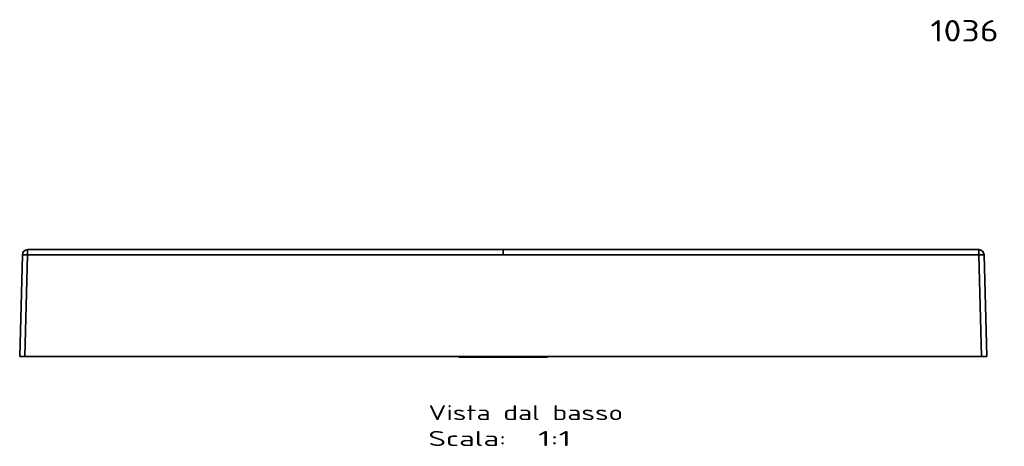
# Model space of a CAD drawing. Extents: x 261 to 1910, y 448 to 1974.
# Tile 20 of 21: x 261 to 1182, y 1575 to 1974. Entities that reach past the tile are written whole.
import ezdxf
from ezdxf.enums import TextEntityAlignment as Align

# ---------------------------------------------------------------- set-up
doc = ezdxf.new("R2010")
doc.units = 0
doc.layers.get('0').update_dxf_attribs({"lineweight": 13})
doc.styles.get("Standard").update_dxf_attribs({"font": 'isocp.shx'})

# ---------------------------------------------------------------- blocks, each defined once
blk = doc.blocks.new('BLOCK16')
at = {"color": 7, "lineweight": 13}
blk.add_text('1036 PD RODI 70X90', height=20, dxfattribs=at).set_placement((400, 1412.25), (712.28, 1412.25), align=Align.FIT)
blk = doc.blocks.new('BLOCK18')
at = {"color": 7, "lineweight": 13}
for s, p, p2 in [('Vista dal basso', (-70, -159.43), (112.16, -159.43)), ('Scala:', (-70, -183.61), (2.86, -183.61)), ('  1:1', (2.86, -183.61), (63.59, -183.61))]:
    blk.add_text(s, height=14, dxfattribs=at).set_placement(p, p2, align=Align.FIT)
blk = doc.blocks.new('BLOCK19')
at = {"color": 7, "lineweight": 35}
for p, q in [((-445.13, 0), (0, 0)), ((0, 0), (445.13, 0)), ((445.13, 0), (0, 0)), ((-452.62, -100), (-450.13, -4.87)), ((-450.13, -4.87), (-452.62, -100)), ((-445.19, -4.87), (-447.68, -100)), ((-445.19, -4.87), (-447.68, -100)), ((-445.19, -4.87), (0, -4.87)), ((-445.19, -4.87), (0, -4.87)), ((-445.13, 0), (0, 0)), ((445.19, -4.87), (0, -4.87)), ((445.19, -4.87), (0, -4.87)), ((447.68, -100), (445.19, -4.87)), ((447.68, -100), (445.19, -4.87)), ((452.62, -100), (450.13, -4.87)), ((450.13, -4.87), (452.62, -100)), ((450.13, -4.87), (452.62, -100)), ((452.62, -100), (450.13, -4.87)), ((-447.68, -100), (447.68, -100)), ((-41.58, -100), (-447.57, -100)), ((41.44, -100.45), (-41.56, -100.45)), ((41.44, -100.45), (-41.56, -100.45)), ((-41.56, -100.45), (41.44, -100.45)), ((-31.56, -100.45), (31.44, -100.45)), ((-31.56, -100.45), (31.44, -100.45)), ((447.57, -100), (41.46, -100))]:
    blk.add_line(p, q, dxfattribs=at)
at = {"color": 7, "lineweight": 35, "ltscale": 0.121728}
blk.add_line((0, 0), (0, -4.87), dxfattribs=at)
blk.add_line((0, 0), (0, -4.87), dxfattribs=at)
at = {"color": 7, "lineweight": 35, "ltscale": 0.123546}
for p, q in [((-452.62, -100), (-447.68, -100)), ((447.68, -100), (452.62, -100))]:
    blk.add_line(p, q, dxfattribs=at)
at = {"color": 7, "lineweight": 35, "ltscale": 0.126172}
for p, q in [((-447.57, -100), (-452.62, -100)), ((452.62, -100), (447.57, -100))]:
    blk.add_line(p, q, dxfattribs=at)
at = {"color": 7, "lineweight": 35, "ltscale": 0.011225}
for p, q in [((-41.58, -100), (-41.56, -100.45)), ((-41.58, -100), (-41.56, -100.45)), ((41.46, -100), (41.44, -100.45)), ((41.46, -100), (41.44, -100.45))]:
    blk.add_line(p, q, dxfattribs=at)
at = {"color": 7, "lineweight": 35}
for centre, start, end in [((445.13, -5), 1.5, 90), ((-445.13, -5), 90, 178.5), ((-445.13, -5), 89.99971, 178.5), ((445.13, -5), 1.5, 90)]:
    blk.add_arc(centre, 5, start, end, dxfattribs=at)
for points, knots in [([(445.13, 0), (445.13, 0), (445.14, -0.04), (445.14, -0.11), (445.15, -0.4), (445.16, -0.92), (445.17, -1.32), (445.18, -2.22), (445.18, -3.23), (445.18, -3.77), (445.19, -4.32), (445.19, -4.87)], [0, 0, 0, 0, 0, 0, 1.92234, 1.92234, 1.92234, 5.517202, 5.517202, 5.517202, 9.440693, 9.440693, 9.440693, 9.440693, 9.440693, 9.440693]), ([(445.13, 0), (445.13, 0), (445.14, -0.04), (445.14, -0.11), (445.15, -0.41), (445.16, -0.92), (445.17, -1.32), (445.18, -2.22), (445.18, -3.23), (445.18, -3.77), (445.19, -4.32), (445.19, -4.87)], [0, 0, 0, 0, 0, 0, 1.899256, 1.899256, 1.899256, 5.460053, 5.460053, 5.460053, 9.359581, 9.359581, 9.359581, 9.359581, 9.359581, 9.359581]), ([(-445.19, -4.87), (-446.19, -4.84), (-447.2, -4.82), (-448.19, -4.81), (-449.33, -4.81), (-449.93, -4.84), (-450.03, -4.84), (-450.11, -4.85), (-450.12, -4.86), (-450.13, -4.87), (-450.13, -4.87), (-450.13, -4.87)], [0, 0, 0, 0, 0, 0, 7.158649, 7.158649, 7.158649, 9.202984, 9.202984, 9.202984, 9.490542, 9.490542, 9.490542, 9.490542, 9.490542, 9.490542]), ([(-450.13, -4.87), (-450.13, -4.87), (-450.13, -4.87), (-450.13, -4.87), (-450.13, -4.87), (-450.13, -4.87), (-450.13, -4.87), (-450.12, -4.86), (-450.12, -4.86), (-450.11, -4.86), (-450.08, -4.85), (-450.05, -4.85), (-450.03, -4.85), (-450, -4.84), (-449.97, -4.84), (-449.95, -4.84), (-449.85, -4.83), (-449.71, -4.83), (-449.56, -4.82), (-449.26, -4.82), (-448.92, -4.82), (-448.79, -4.82), (-448.54, -4.82), (-448.28, -4.82), (-448.15, -4.82), (-447.9, -4.82), (-447.65, -4.82), (-447.55, -4.82), (-447.02, -4.83), (-446.47, -4.84), (-446.04, -4.85), (-445.62, -4.86), (-445.19, -4.87)], [0, 0, 0, 0, 0, 0, 0.003053, 0.003053, 0.003053, 0.067795, 0.067795, 0.067795, 0.891482, 0.891482, 0.891482, 1.414089, 1.414089, 1.414089, 1.946309, 1.946309, 1.946309, 4.133419, 4.133419, 4.133419, 5.322594, 5.322594, 5.322594, 6.54536, 6.54536, 6.54536, 7.809002, 7.809002, 7.809002, 11.597667, 11.597667, 11.597667, 11.597667, 11.597667, 11.597667]), ([(-445.13, 0), (-445.13, 0), (-445.14, -0.04), (-445.14, -0.11), (-445.15, -0.4), (-445.16, -0.92), (-445.17, -1.32), (-445.18, -2.22), (-445.18, -3.23), (-445.18, -3.77), (-445.19, -4.32), (-445.19, -4.87)], [0, 0, 0, 0, 0, 0, 1.92234, 1.92234, 1.92234, 5.517202, 5.517202, 5.517202, 9.440693, 9.440693, 9.440693, 9.440693, 9.440693, 9.440693]), ([(-445.19, -4.87), (-445.19, -3.87), (-445.18, -2.87), (-445.18, -1.88), (-445.16, -0.76), (-445.14, -0.17), (-445.14, -0.07), (-445.14, -0.01), (-445.13, 0), (-445.13, 0), (-445.13, 0), (-445.13, 0)], [0, 0, 0, 0, 0, 0, 7.499638, 7.499638, 7.499638, 9.896382, 9.896382, 9.896382, 10.036646, 10.036646, 10.036646, 10.036646, 10.036646, 10.036646]), ([(445.19, -4.87), (445.32, -4.87), (445.45, -4.86), (445.58, -4.86), (445.77, -4.85), (445.96, -4.85), (446.05, -4.85), (446.3, -4.84), (446.58, -4.84), (446.83, -4.83), (447.21, -4.83), (447.56, -4.82), (447.7, -4.82), (447.92, -4.82), (448.14, -4.82), (448.28, -4.82), (448.6, -4.82), (448.93, -4.82), (449.16, -4.82), (449.58, -4.82), (449.88, -4.83), (449.99, -4.84), (450.08, -4.85), (450.12, -4.86), (450.12, -4.86), (450.13, -4.87), (450.13, -4.87)], [0, 0, 0, 0, 0, 0, 1.157903, 1.157903, 1.157903, 1.682094, 1.682094, 1.682094, 3.423715, 3.423715, 3.423715, 4.633887, 4.633887, 4.633887, 5.658338, 5.658338, 5.658338, 7.863143, 7.863143, 7.863143, 9.932216, 9.932216, 9.932216, 10.763902, 10.763902, 10.763902, 10.763902, 10.763902, 10.763902]), ([(450.13, -4.87), (450.13, -4.86), (450.07, -4.85), (449.96, -4.84), (449.5, -4.82), (448.72, -4.81), (448.12, -4.82), (447.18, -4.83), (446.19, -4.85), (445.86, -4.85), (445.52, -4.86), (445.19, -4.87)], [0, 0, 0, 0, 0, 0, 2.379664, 2.379664, 2.379664, 7.144614, 7.144614, 7.144614, 9.534737, 9.534737, 9.534737, 9.534737, 9.534737, 9.534737])]:
    blk.add_open_spline(points, degree=5, knots=knots, dxfattribs=at)

msp = doc.modelspace()

# ---------------------------------------------------------------- block references
at = {"lineweight": 0}
for name, p in [('BLOCK16', (713.3, 541.43)), ('BLOCK19', (713.3, 1759.01)), ('BLOCK18', (713.3, 1759.01))]:
    msp.add_blockref(name, p, dxfattribs=at)

doc.saveas('drawing.dxf')
